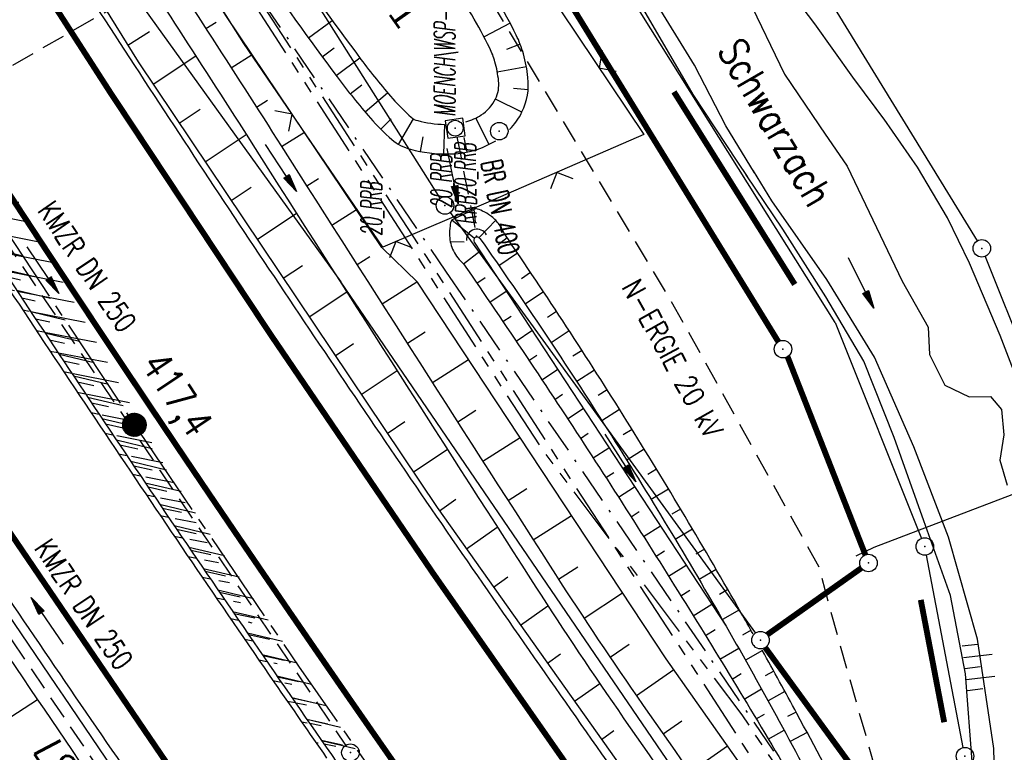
# Model space of a CAD drawing. Extents: x 448150 to 449332, y 437108 to 438384.
# Tile 167 of 172: x 448440 to 448524, y 438033 to 438095. Entities that reach past the tile are written whole.
import ezdxf
from ezdxf.enums import TextEntityAlignment as Align

# ---------------------------------------------------------------- set-up
doc = ezdxf.new("R2010")
doc.units = 0
doc.header["$LTSCALE"] = 2
doc.header["$MEASUREMENT"] = 0
for name, pattern in [('ACHSE', [5.5, 4, -0.5, 0.5, -0.5]), ('AUSGEZOGEN', [0]), ('BAB-FM2', [2.6, 1.5, -0.5, 0.1, -0.5]), ('GEMEINDE', [3.5, 2, -0.5, 0.5, -0.5]), ('GESTRICH-X2', [1.5, 1, -0.5]), ('PHANTOMX2', [5, 2.5, -0.5, 0.5, -0.5, 0.5, -0.5])]:
    doc.linetypes.add(name, pattern=pattern)
doc.layers.get('0').update_dxf_attribs({"linetype": 'AUSGEZOGEN'})
for name, color, linetype in [('212-GEMEINGRZ', 7, 'GEMEINDE'), ('212-GRENZL', 8, 'AUSGEZOGEN'), ('212-GRENZL-BAB', 7, 'AUSGEZOGEN'), ('212-GRENZP', 8, 'AUSGEZOGEN'), ('212-GRENZP-BAB', 7, 'AUSGEZOGEN'), ('ACHSETOP', 250, 'ACHSE'), ('ANMERKUNG', 7, 'CONTINUOUS'), ('BAB_FM', 5, 'BAB-FM2'), ('BOESCHG', 250, 'AUSGEZOGEN'), ('BW-SCHRIFT', 250, 'AUSGEZOGEN'), ('DB-Bestand', 8, 'CONTINUOUS'), ('DURCHL', 200, 'GESTRICH-X2'), ('FBRTOP', 250, 'AUSGEZOGEN'), ('GRABEN', 250, 'AUSGEZOGEN'), ('HEKT_B', 250, 'CONTINUOUS'), ('KANAL', 7, 'GESTRICH-X2'), ('Lichtwellenleiter COLT', 46, 'PHANTOMX2'), ('Lichtwellenleiter GLH', 46, 'PHANTOMX2'), ('MULDE', 250, 'AUSGEZOGEN'), ('PFEIL', 7, 'CONTINUOUS'), ('PFEILTOP', 200, 'AUSGEZOGEN'), ('RRB', 250, 'AUSGEZOGEN'), ('RRB-Schrift', 250, 'AUSGEZOGEN'), ('SCHLITZRINNE', 200, 'AUSGEZOGEN'), ('SCHRIFT', 7, 'AUSGEZOGEN'), ('SCHSYMBOL', 200, 'AUSGEZOGEN'), ('STROMLTG', 4, 'AUSGEZOGEN'), ('TEXTO', 4, 'CONTINUOUS'), ('ZAUN', 30, 'AUSGEZOGEN')]:
    doc.layers.add(name, color=color, linetype=linetype)
doc.styles.add('ROMANS', font='romans.shx', dxfattribs={"width": 0.8})
doc.styles.add('UNIR-H', font='unir_h.shx', dxfattribs={"width": 0.8})

# ---------------------------------------------------------------- blocks, each defined once
blk = doc.blocks.new('*X15')
at = {"color": 0}
for p, q in [((212.234, 257.394), (213.242, 258.402)), ((212.236, 257.466), (213.169, 258.4)), ((212.237, 257.326), (213.31, 258.399)), ((212.244, 257.262), (213.373, 258.392)), ((212.244, 257.545), (213.09, 258.391)), ((212.254, 257.202), (213.434, 258.381)), ((212.261, 257.633), (213.003, 258.375)), ((212.268, 257.145), (213.491, 258.368)), ((212.284, 257.09), (213.545, 258.351)), ((212.29, 257.732), (212.903, 258.346)), ((212.303, 257.038), (213.597, 258.333)), ((212.324, 256.988), (213.647, 258.312)), ((212.343, 257.856), (212.779, 258.293)), ((212.347, 256.941), (213.694, 258.288)), ((212.372, 256.895), (213.74, 258.263)), ((212.399, 256.852), (213.783, 258.236)), ((212.428, 256.81), (213.825, 258.207)), ((212.459, 256.77), (213.865, 258.176)), ((212.492, 256.732), (213.903, 258.143)), ((212.526, 256.696), (213.939, 258.109)), ((212.563, 256.662), (213.974, 258.073)), ((212.601, 256.629), (214.006, 258.035)), ((212.64, 256.598), (214.037, 257.995)), ((212.682, 256.569), (214.066, 257.953)), ((212.726, 256.542), (214.093, 257.91)), ((212.771, 256.517), (214.119, 257.864)), ((212.819, 256.493), (214.142, 257.817)), ((212.868, 256.472), (214.163, 257.767)), ((212.92, 256.454), (214.182, 257.715)), ((212.975, 256.437), (214.198, 257.661)), ((213.032, 256.424), (214.211, 257.603)), ((213.092, 256.414), (214.222, 257.543)), ((213.156, 256.407), (214.229, 257.479)), ((213.224, 256.404), (214.232, 257.412)), ((213.296, 256.406), (214.23, 257.339)), ((213.375, 256.414), (214.222, 257.26)), ((213.463, 256.43), (214.205, 257.173)), ((213.563, 256.46), (214.176, 257.073)), ((213.686, 256.512), (214.123, 256.949))]:
    blk.add_line(p, q, dxfattribs=at)
blk = doc.blocks.new('SRMAST2')
at = {"color": 0}
blk.add_circle((0, 0), 0.999, dxfattribs=at)
blk.add_point((0, 0), dxfattribs=at)
blk.add_blockref('*X15', (-213.233, -257.403))
blk = doc.blocks.new('20')
blk.add_lwpolyline([(-0.754, -0.751), (0.754, -0.751), (0.754, 0.75), (-0.754, 0.75)], close=True)
blk.add_circle((0, 0), 0.676)
blk.add_point((0, 0))
blk = doc.blocks.new('40')
at = {"color": 0}
blk.add_arc((0.025, 0.311), 0.91, 192.5363, 347.4637, dxfattribs=at)
blk.add_point((0, 0), dxfattribs=at)
blk = doc.blocks.new('PRIM_AC1_31')
at = {"layer": 'DB-Bestand', "color": 253, "linetype": 'Continuous'}
for points in [[(846.16, 257.055), (846.832, 259.426)], [(847.981, 256.539), (848.653, 258.91)], [(845.201, 257.327), (845.56, 258.595)], [(847.071, 256.797), (847.43, 258.066)], [(848.892, 256.281), (849.252, 257.549)]]:
    blk.add_lwpolyline(points, dxfattribs=at)
blk = doc.blocks.new('GST')
at = {"color": 0}
blk.add_circle((0, 0), 0.75, dxfattribs=at)
blk.add_point((0, 0), dxfattribs=at)
blk = doc.blocks.new('10')
blk.add_blockref('GST', (0, 0))
blk = doc.blocks.new('PFEIL2')
at = {"color": 0}
for p, q in [((0.88, 0.002), (-2.401, -0.012)), ((0.881, -0.271), (0.879, 0.276)), ((0.879, 0.276), (2.429, 0.009)), ((0.911, 0.27), (0.879, 0.265)), ((0.965, 0.261), (0.879, 0.246)), ((1.019, 0.252), (0.879, 0.228)), ((1.073, 0.242), (0.879, 0.209)), ((1.127, 0.233), (0.879, 0.191)), ((1.181, 0.224), (0.879, 0.172)), ((1.235, 0.214), (0.879, 0.154)), ((1.289, 0.205), (0.879, 0.135)), ((1.343, 0.196), (0.879, 0.117)), ((1.397, 0.187), (0.879, 0.098)), ((1.451, 0.177), (0.879, 0.08)), ((1.505, 0.168), (0.879, 0.061)), ((1.559, 0.159), (0.88, 0.043)), ((1.613, 0.149), (0.88, 0.024)), ((1.668, 0.14), (0.88, 0.006)), ((1.722, 0.131), (0.88, -0.013)), ((1.776, 0.121), (0.88, -0.031)), ((1.83, 0.112), (0.88, -0.05)), ((1.884, 0.103), (0.88, -0.068)), ((1.938, 0.094), (0.88, -0.087)), ((1.992, 0.084), (0.88, -0.105)), ((2.046, 0.075), (0.88, -0.124)), ((2.1, 0.066), (0.88, -0.142)), ((2.154, 0.056), (0.88, -0.161)), ((2.208, 0.047), (0.88, -0.179)), ((2.262, 0.038), (0.881, -0.198)), ((2.316, 0.029), (0.881, -0.216)), ((2.37, 0.019), (0.881, -0.235)), ((2.424, 0.01), (0.881, -0.253)), ((2.429, 0.009), (0.881, -0.271))]:
    blk.add_line(p, q, dxfattribs=at)
blk = doc.blocks.new('ZL')
at = {"color": 0}
for p, q in [((-1.066, 1.055), (0, 0)), ((0, 0), (1.055, 1.066))]:
    blk.add_line(p, q, dxfattribs=at)

msp = doc.modelspace()

# ---------------------------------------------------------------- hatches: boundary and pattern name
at = {"layer": 'SCHLITZRINNE'}
h = msp.add_hatch(dxfattribs=at)
h.set_pattern_fill('_USER,_O', color=256, scale=1.5, angle=45, pattern_type=0)
h.set_pattern_definition([(346.6471, (448402.703, 438130.2319), (0.3464215, 1.459449), [])])
edge = h.paths.add_edge_path()
edge.add_arc((449904.241, 439087.127), 1777.856, 203.318125, 203.482666)
edge.add_arc((450830.09, 439489.365), 2787.308, 203.482666, 203.768673)
edge.add_arc((449457.11, 438884.705), 1287.078, 203.768673, 204.197754)
edge.add_arc((451276.919, 439702.474), 3282.184, 204.197754, 204.466449)
edge.add_arc((449906.006, 439078.682), 1776.024, 204.466449, 205.272973)
edge.add_arc((449910.816, 439080.953), 1781.344, 205.272973, 206.078292)
edge.add_arc((451264.489, 439743.474), 3288.448, 206.078292, 206.346738)
edge.add_arc((449467.425, 438853.485), 1283.076, 206.346738, 206.776498)
edge.add_arc((450802.564, 439527.226), 2778.577, 206.776498, 207.063192)
edge.add_arc((449911.383, 439071.907), 1777.817, 207.063191, 207.421606)
edge.add_arc((450110.431, 439175.179), 2002.061, 207.421606, 207.779675)
edge.add_arc((450110.948, 439175.452), 2002.646, 207.779675, 208.137692)
edge.add_arc((450111.73, 439175.87), 2003.533, 208.137692, 208.495408)
edge.add_arc((450113.785, 439176.985), 2005.87, 208.495408, 208.852916)
edge.add_arc((450109.179, 439174.448), 2000.613, 208.852916, 209.211314)
edge.add_arc((450108.358, 439173.989), 1999.672, 209.211314, 209.569796)
edge.add_arc((450107.203, 439173.333), 1998.343, 209.569796, 209.928803)
edge.add_arc((450102.314, 439170.519), 1992.703, 209.928803, 210.288319)
edge.add_arc((450111.316, 439175.777), 2003.127, 210.288319, 210.645775)
edge.add_arc((450119.743, 439180.769), 2012.922, 210.645775, 211.002361)
edge.add_arc((450119.644, 439180.71), 2012.806, 211.002361, 211.359165)
edge.add_arc((450107.59, 439173.364), 1998.691, 211.359165, 211.717226)
edge.add_arc((450101.479, 439169.587), 1991.506, 211.717226, 212.076564)
edge.add_arc((450113.556, 439177.156), 2005.759, 212.076564, 212.434624)
edge.add_arc((450112.626, 439176.565), 2004.657, 212.434624, 212.79251)
edge.add_arc((450107.744, 439173.42), 1998.85, 212.79251, 213.150917)
edge.add_arc((450108.762, 439174.085), 2000.066, 213.150917, 213.509547)
edge.add_arc((450105.418, 439171.871), 1996.056, 213.509547, 213.868537)
edge.add_arc((450110.46, 439175.254), 2002.127, 213.868537, 214.225936)
edge.add_arc((450122.838, 439183.675), 2017.098, 214.225936, 214.582007)
edge.add_arc((450116.672, 439179.424), 2009.609, 214.582007, 214.939825)
edge.add_arc((450097.028, 439165.7), 1985.645, 214.939825, 215.299796)
edge.add_arc((450097.522, 439166.05), 1986.251, 215.299796, 215.6597)
edge.add_arc((450116.045, 439179.34), 2009.049, 215.6597, 216.017557)
edge.add_arc((450123.924, 439185.069), 2018.791, 216.017557, 216.373476)
edge.add_arc((450109.338, 439174.325), 2000.675, 216.373476, 216.722463)
edge.add_arc((450119.644, 439180.71), 2013.306, 211.128908, 211.359165)
edge.add_arc((450107.59, 439173.364), 1999.191, 211.359165, 211.717226)
edge.add_arc((450101.479, 439169.587), 1992.006, 211.717226, 212.076564)
edge.add_arc((450113.556, 439177.156), 2006.259, 212.076564, 212.234447)
h = msp.add_hatch(dxfattribs=at)
h.set_pattern_fill('_USER,_O', color=256, scale=1.5, angle=45, pattern_type=0)
h.set_pattern_definition([(347.6119, (448421.49, 438100.1306), (0.321798, 1.4650754), [])])
edge = h.paths.add_edge_path()
edge.add_arc((449904.241, 439087.127), 1777.856, 203.318125, 203.482666)
edge.add_arc((450830.09, 439489.365), 2787.308, 203.482666, 203.768673)
edge.add_arc((449457.11, 438884.705), 1287.078, 203.768673, 204.197754)
edge.add_arc((451276.919, 439702.474), 3282.184, 204.197754, 204.466449)
edge.add_arc((449906.006, 439078.682), 1776.024, 204.466449, 205.272973)
edge.add_arc((449910.816, 439080.953), 1781.344, 205.272973, 206.078292)
edge.add_arc((451264.489, 439743.474), 3288.448, 206.078292, 206.346738)
edge.add_arc((449467.425, 438853.485), 1283.076, 206.346738, 206.776498)
edge.add_arc((450802.564, 439527.226), 2778.577, 206.776498, 207.063192)
edge.add_arc((449911.383, 439071.907), 1777.817, 207.063191, 207.421606)
edge.add_arc((450110.431, 439175.179), 2002.061, 207.421606, 207.779675)
edge.add_arc((450110.948, 439175.452), 2002.646, 207.779675, 208.137692)
edge.add_arc((450111.73, 439175.87), 2003.533, 208.137692, 208.495408)
edge.add_arc((450113.785, 439176.985), 2005.87, 208.495408, 208.852916)
edge.add_arc((450109.179, 439174.448), 2000.613, 208.852916, 209.211314)
edge.add_arc((450108.358, 439173.989), 1999.672, 209.211314, 209.569796)
edge.add_arc((450107.203, 439173.333), 1998.343, 209.569796, 209.928803)
edge.add_arc((450102.314, 439170.519), 1992.703, 209.928803, 210.288319)
edge.add_arc((450111.316, 439175.777), 2003.127, 210.288319, 210.645775)
edge.add_arc((450119.743, 439180.769), 2012.922, 210.645775, 211.002361)
edge.add_arc((450119.644, 439180.71), 2012.806, 211.002361, 211.359165)
edge.add_arc((450107.59, 439173.364), 1998.691, 211.359165, 211.717226)
edge.add_arc((450101.479, 439169.587), 1991.506, 211.717226, 212.076564)
edge.add_arc((450113.556, 439177.156), 2005.759, 212.076564, 212.434624)
edge.add_arc((450112.626, 439176.565), 2004.657, 212.434624, 212.79251)
edge.add_arc((450107.744, 439173.42), 1998.85, 212.79251, 213.150917)
edge.add_arc((450108.762, 439174.085), 2000.066, 213.150917, 213.509547)
edge.add_arc((450105.418, 439171.871), 1996.056, 213.509547, 213.868537)
edge.add_arc((450110.46, 439175.254), 2002.127, 213.868537, 214.225936)
edge.add_arc((450122.838, 439183.675), 2017.098, 214.225936, 214.582007)
edge.add_arc((450116.672, 439179.424), 2009.609, 214.582007, 214.939825)
edge.add_arc((450097.028, 439165.7), 1985.645, 214.939825, 215.299796)
edge.add_arc((450097.522, 439166.05), 1986.251, 215.299796, 215.6597)
edge.add_arc((450116.045, 439179.34), 2009.049, 215.6597, 216.017557)
edge.add_arc((450123.924, 439185.069), 2018.791, 216.017557, 216.373476)
edge.add_arc((450109.338, 439174.325), 2000.675, 216.373476, 216.722463)
edge.add_arc((450113.556, 439177.156), 2006.259, 212.277367, 212.434624)
edge.add_arc((450112.626, 439176.565), 2005.157, 212.434624, 212.79251)
edge.add_arc((450107.744, 439173.42), 1999.35, 212.79251, 213.090756)
h = msp.add_hatch(dxfattribs=at)
h.set_pattern_fill('_USER,_O', color=256, scale=1.5, angle=45, pattern_type=0)
h.set_pattern_definition([(348.87313, (448443.181, 438066.7889), (0.289473, 1.4718034), [])])
edge = h.paths.add_edge_path()
edge.add_arc((449904.241, 439087.127), 1777.856, 203.318125, 203.482666)
edge.add_arc((450830.09, 439489.365), 2787.308, 203.482666, 203.768673)
edge.add_arc((449457.11, 438884.705), 1287.078, 203.768673, 204.197754)
edge.add_arc((451276.919, 439702.474), 3282.184, 204.197754, 204.466449)
edge.add_arc((449906.006, 439078.682), 1776.024, 204.466449, 205.272973)
edge.add_arc((449910.816, 439080.953), 1781.344, 205.272973, 206.078292)
edge.add_arc((451264.489, 439743.474), 3288.448, 206.078292, 206.346738)
edge.add_arc((449467.425, 438853.485), 1283.076, 206.346738, 206.776498)
edge.add_arc((450802.564, 439527.226), 2778.577, 206.776498, 207.063192)
edge.add_arc((449911.383, 439071.907), 1777.817, 207.063191, 207.421606)
edge.add_arc((450110.431, 439175.179), 2002.061, 207.421606, 207.779675)
edge.add_arc((450110.948, 439175.452), 2002.646, 207.779675, 208.137692)
edge.add_arc((450111.73, 439175.87), 2003.533, 208.137692, 208.495408)
edge.add_arc((450113.785, 439176.985), 2005.87, 208.495408, 208.852916)
edge.add_arc((450109.179, 439174.448), 2000.613, 208.852916, 209.211314)
edge.add_arc((450108.358, 439173.989), 1999.672, 209.211314, 209.569796)
edge.add_arc((450107.203, 439173.333), 1998.343, 209.569796, 209.928803)
edge.add_arc((450102.314, 439170.519), 1992.703, 209.928803, 210.288319)
edge.add_arc((450111.316, 439175.777), 2003.127, 210.288319, 210.645775)
edge.add_arc((450119.743, 439180.769), 2012.922, 210.645775, 211.002361)
edge.add_arc((450119.644, 439180.71), 2012.806, 211.002361, 211.359165)
edge.add_arc((450107.59, 439173.364), 1998.691, 211.359165, 211.717226)
edge.add_arc((450101.479, 439169.587), 1991.506, 211.717226, 212.076564)
edge.add_arc((450113.556, 439177.156), 2005.759, 212.076564, 212.434624)
edge.add_arc((450112.626, 439176.565), 2004.657, 212.434624, 212.79251)
edge.add_arc((450107.744, 439173.42), 1998.85, 212.79251, 213.150917)
edge.add_arc((450108.762, 439174.085), 2000.066, 213.150917, 213.509547)
edge.add_arc((450105.418, 439171.871), 1996.056, 213.509547, 213.868537)
edge.add_arc((450110.46, 439175.254), 2002.127, 213.868537, 214.225936)
edge.add_arc((450122.838, 439183.675), 2017.098, 214.225936, 214.582007)
edge.add_arc((450116.672, 439179.424), 2009.609, 214.582007, 214.939825)
edge.add_arc((450097.028, 439165.7), 1985.645, 214.939825, 215.299796)
edge.add_arc((450097.522, 439166.05), 1986.251, 215.299796, 215.6597)
edge.add_arc((450116.045, 439179.34), 2009.049, 215.6597, 216.017557)
edge.add_arc((450123.924, 439185.069), 2018.791, 216.017557, 216.373476)
edge.add_arc((450109.338, 439174.325), 2000.675, 216.373476, 216.722463)
edge.add_arc((450107.744, 439173.42), 1999.35, 213.133824, 213.150917)
edge.add_arc((450108.762, 439174.085), 2000.566, 213.150917, 213.509547)
edge.add_arc((450105.418, 439171.871), 1996.556, 213.509547, 213.868537)
edge.add_arc((450110.46, 439175.254), 2002.627, 213.868537, 214.225936)
edge.add_arc((450122.838, 439183.675), 2017.598, 214.225936, 214.582007)
edge.add_arc((450116.672, 439179.424), 2010.109, 214.582007, 214.805817)

# ---------------------------------------------------------------- linework, layer by layer
at = {"layer": '212-GEMEINGRZ', "const_width": 0.5, "flags": 128}
for points in [[(448506.283, 438072.632), (448495.934, 438089.125)], [(448519.081, 438035.126), (448517.073, 438045.61)]]:
    msp.add_lwpolyline(points, dxfattribs=at)
at = {"layer": '212-GRENZL'}
for p, q in [((448509.729, 438069.38), (448457.199, 438153.095)), ((448500.892, 438110.611), (448521.908, 438076.359)), ((448522.579, 438075.024), (448530.971, 438054.076)), ((448509.729, 438069.38), (448517.141, 438050.876)), ((448520.719, 438032.956), (448517.561, 438049.443))]:
    msp.add_line(p, q, dxfattribs=at)
at = {"layer": '212-GRENZL-BAB'}
for p, q in [((448475.919, 438080.024), (448461.505, 438102.815)), ((448476.76, 438078.783), (448502.91, 438042.767))]:
    msp.add_line(p, q, dxfattribs=at)
at = {"layer": '212-GRENZL-BAB', "const_width": 0.5, "flags": 128}
for points in [[(448448.543, 438159.251), (448504.877, 438067.718)], [(448505.663, 438066.441), (448512.326, 438049.468)], [(448503.931, 438042.633), (448511.988, 438048.336)], [(448503.755, 438041.519), (448518.988, 438020.617)]]:
    msp.add_lwpolyline(points, dxfattribs=at)
at = {"layer": '212-GRENZL-BAB', "flags": 128}
for points in [[(448434.757, 438118.174), (448467.405, 438072.847)], [(448512.937, 438006.129), (448467.405, 438072.847)]]:
    msp.add_lwpolyline(points, dxfattribs=at)
at = {"layer": 'ACHSETOP', "flags": 128}
msp.add_lwpolyline([(448380.241, 438171.899), (448383.346, 438166.505), (448396.089, 438144.997), (448409.099, 438123.649), (448422.375, 438102.466), (448435.915, 438081.45), (448449.717, 438060.605), (448463.778, 438039.935), (448478.096, 438019.441), (448492.67, 437999.129), (448507.496, 437979), (448522.573, 437959.057), (448537.897, 437939.305), (448553.468, 437919.746), (448569.282, 437900.384), (448585.336, 437881.22), (448601.629, 437862.258), (448618.157, 437843.502), (448634.919, 437824.954), (448651.911, 437806.617), (448669.131, 437788.493), (448686.577, 437770.586), (448704.244, 437752.899), (448722.132, 437735.434), (448740.236, 437718.194), (448758.555, 437701.181), (448777.084, 437684.399), (448795.822, 437667.85), (448814.766, 437651.536), (448833.911, 437635.46), (448853.257, 437619.625), (448872.798, 437604.033), (448888.336, 437591.917), (448892.529, 437588.68), (448912.32, 437573.405), (448932.11, 437558.129), (448951.9, 437542.854), (449011.271, 437497.027), (449090.432, 437435.925), (449169.594, 437374.823), (449183.702, 437363.933)], dxfattribs=at)
at = {"layer": 'BAB_FM'}
msp.add_lwpolyline([(448404.142, 438191.792), (448423.566, 438156.337), (448448.852, 438114.338), (448476.368, 438073.776), (448505.231, 438031.544), (448523.44, 438007.891), (448529.193, 437999.501), (448545.843, 437975.575), (448566.77, 437952.415), (448596.554, 437917.892), (448606.465, 437905.569)], dxfattribs=at)
at = {"layer": 'BOESCHG'}
for p, q in [((448455.85, 438094.541), (448456.714, 438095.1)), ((448464.622, 438093.754), (448466.667, 438095.244)), ((448481.903, 438095.011), (448479.665, 438093.83)), ((448449.163, 438093.132), (448451.024, 438094.287)), ((448465.804, 438092.141), (448466.823, 438092.891)), ((448482.767, 438093.208), (448481.586, 438092.756)), ((448451.341, 438089.778), (448454.974, 438092.213)), ((448458.019, 438091.18), (448459.81, 438092.333)), ((448466.994, 438090.533), (448469.024, 438092.044)), ((448483.294, 438091.282), (448480.806, 438090.82)), ((448468.212, 438088.947), (448469.202, 438089.734)), ((448483.444, 438089.293), (448482.184, 438089.405)), ((448460.18, 438087.814), (448461.112, 438088.411)), ((448469.484, 438087.403), (448471.408, 438089.045)), ((448482.902, 438087.38), (448480.639, 438088.512)), ((448453.568, 438086.455), (448455.354, 438087.652)), ((448470.83, 438085.925), (448471.723, 438086.82)), ((448472.348, 438084.629), (448473.636, 438086.807)), ((448480.099, 438084.625), (448478.958, 438086.883)), ((448476.227, 438083.808), (448476.3, 438086.337)), ((448455.795, 438083.132), (448459.299, 438085.481)), ((448462.334, 438084.443), (448464.277, 438085.684)), ((448474.24, 438084.018), (448474.468, 438085.262)), ((448478.216, 438083.968), (448477.958, 438085.206)), ((448464.486, 438081.071), (448465.497, 438081.717)), ((448458.022, 438079.81), (448459.737, 438080.959)), ((448466.639, 438077.7), (448468.74, 438079.042)), ((448478.795, 438079.054), (448478.915, 438077.969)), ((448460.249, 438076.487), (448463.605, 438078.736)), ((448476.902, 438078.165), (448478.857, 438076.592)), ((448480.667, 438078.124), (448479.243, 438076.643)), ((448481.66, 438076.61), (448480.873, 438076.012)), ((448476.771, 438076.312), (448477.953, 438076.286)), ((448468.792, 438074.329), (448469.89, 438075.031)), ((448477.914, 438074.402), (448479.317, 438075.483)), ((448482.543, 438075.312), (448480.948, 438074.232)), ((448462.476, 438073.164), (448464.117, 438074.264)), ((448479.043, 438072.751), (448479.757, 438073.238)), ((448483.661, 438073.654), (448482.869, 438073.122)), ((448470.946, 438070.959), (448473.92, 438072.859)), ((448464.703, 438069.842), (448467.913, 438071.993)), ((448480.168, 438071.098), (448481.571, 438072.05)), ((448484.771, 438071.99), (448483.197, 438070.944)), ((448481.289, 438069.441), (448481.98, 438069.907)), ((448485.875, 438070.322), (448485.093, 438069.807)), ((448473.101, 438067.589), (448474.618, 438068.559)), ((448482.406, 438067.782), (448483.77, 438068.698)), ((448486.971, 438068.649), (448485.416, 438067.635)), ((448466.93, 438066.519), (448468.499, 438067.57)), ((448483.518, 438066.12), (448484.194, 438066.571)), ((448488.06, 438066.972), (448487.287, 438066.473)), ((448475.256, 438064.219), (448478.34, 438066.192)), ((448469.158, 438063.196), (448472.223, 438065.251)), ((448484.626, 438064.455), (448485.97, 438065.347)), ((448489.142, 438065.29), (448487.605, 438064.306)), ((448485.73, 438062.787), (448486.4, 438063.229)), ((448490.216, 438063.603), (448489.452, 438063.118)), ((448477.412, 438060.849), (448478.978, 438061.852)), ((448486.83, 438061.117), (448488.169, 438061.996)), ((448491.283, 438061.911), (448489.762, 438060.956)), ((448471.385, 438059.874), (448472.882, 438060.877)), ((448487.925, 438059.443), (448488.597, 438059.882)), ((448492.343, 438060.215), (448491.586, 438059.745)), ((448479.568, 438057.48), (448482.75, 438059.518)), ((448473.612, 438056.551), (448476.535, 438058.511)), ((448489.015, 438057.767), (448490.368, 438058.645)), ((448493.396, 438058.514), (448491.889, 438057.587)), ((448490.102, 438056.087), (448490.785, 438056.528)), ((448494.441, 438056.809), (448493.691, 438056.352)), ((448481.725, 438054.112), (448483.34, 438055.146)), ((448491.184, 438054.405), (448492.568, 438055.293)), ((448495.478, 438055.099), (448493.985, 438054.198)), ((448475.847, 438053.234), (448477.245, 438054.226)), ((448483.882, 438050.744), (448487.161, 438052.844)), ((448492.262, 438052.721), (448492.965, 438053.169)), ((448496.508, 438053.385), (448495.765, 438052.94)), ((448478.161, 438049.971), (448480.803, 438051.845)), ((448493.335, 438051.033), (448494.768, 438051.942)), ((448497.531, 438051.666), (448496.049, 438050.789)), ((448494.404, 438049.343), (448495.136, 438049.804)), ((448498.547, 438049.943), (448497.808, 438049.51)), ((448486.042, 438047.377), (448487.7, 438048.448)), ((448495.469, 438047.65), (448496.968, 438048.59)), ((448499.554, 438048.216), (448498.082, 438047.361)), ((448480.475, 438046.708), (448481.719, 438047.591)), ((448488.231, 438044.029), (448491.54, 438046.218)), ((448496.529, 438045.954), (448497.298, 438046.433)), ((448500.555, 438046.484), (448499.821, 438046.062)), ((448497.585, 438044.255), (448499.168, 438045.237)), ((448482.789, 438043.446), (448485.132, 438045.108)), ((448501.548, 438044.748), (448500.083, 438043.915)), ((448498.636, 438042.554), (448499.452, 438043.057)), ((448502.533, 438043.007), (448501.802, 438042.596)), ((448490.457, 438040.705), (448492.089, 438041.811)), ((448499.876, 438040.534), (448501.477, 438041.469)), ((448503.511, 438041.263), (448502.052, 438040.45)), ((448485.103, 438040.183), (448486.219, 438040.975)), ((448499.683, 438040.85), (448499.685, 438040.851)), ((448492.718, 438037.406), (448495.93, 438039.634)), ((448504.481, 438039.514), (448503.753, 438039.112)), ((448500.725, 438039.143), (448500.726, 438039.143)), ((448500.918, 438038.827), (448501.68, 438039.29)), ((448487.417, 438036.92), (448489.573, 438038.45)), ((448501.955, 438037.117), (448503.424, 438037.992)), ((448505.444, 438037.761), (448503.99, 438036.966)), ((448436.388, 438033.807), (448441.421, 438037.076)), ((448501.764, 438037.434), (448501.765, 438037.435)), ((448506.399, 438036.003), (448505.672, 438035.611)), ((448495.002, 438034.122), (448496.614, 438035.246)), ((448502.797, 438035.721), (448502.798, 438035.722)), ((448502.988, 438035.404), (448503.687, 438035.824)), ((448489.731, 438033.658), (448490.788, 438034.408)), ((448504.017, 438033.689), (448505.369, 438034.439)), ((448503.827, 438034.007), (448503.828, 438034.008)), ((448507.346, 438034.242), (448505.895, 438033.465)), ((448497.293, 438030.843), (448500.523, 438033.104))]:
    msp.add_line(p, q, dxfattribs=at)
for points in [[(448514.329, 438013.476), (448495.28, 438040.558), (448473.959, 438072.821), (448470.92, 438075.798), (448457.621, 438095.59), (448443.043, 438118.882), (448420.798, 438154.612), (448401.124, 438189.28)], [(448393.927, 438183.29), (448403.024, 438167.48), (448450.048, 438091.708), (448475.642, 438053.524), (448507.383, 438008.771), (448509.104, 438008.667)]]:
    msp.add_lwpolyline(points, dxfattribs=at)
at = {"layer": 'BOESCHG', "flags": 128}
for points in [[(448379.349, 438127.959, -0.000261), (448391.578, 438107.504, -0.000529), (448397.599, 438097.397, -0.000088), (448414.225, 438069.409, 0.000498), (448417.178, 438064.446, 0.005422), (448424.455, 438052.543, 0.003603), (448435.728, 438034.827, 0.004021), (448440.725, 438027.233, 0.002111), (448450.417, 438012.889, 0.006524), (448455.937, 438005.017, 0.001802), (448476.395, 437976.85, 0.012201), (448477.526, 437975.38, 0.002652), (448482.929, 437968.778)], [(448482.122, 437967.893, -0.000944), (448476.91, 437974.806, -0.004303), (448475.783, 437976.334, -0.00062), (448452.409, 438008.685, -0.005394), (448449.768, 438012.434, -0.00315), (448443.887, 438021.093, -0.002068), (448435.071, 438034.372, -0.002776), (448423.085, 438052.809, -0.004709), (448416.183, 438063.782, -0.003954), (448415.535, 438064.852, -0.000133), (448396.591, 438096.746, -0.003573), (448390.613, 438106.983, -0.001784), (448378.861, 438127.61)]]:
    msp.add_lwpolyline(points, format="xyb", dxfattribs=at)
at = {"layer": 'BOESCHG'}
for points in [[(448478.114, 438086.549, 0.072558), (448479.421, 438087.149, 0.134725), (448480.646, 438088.525, 0.143608), (448480.918, 438090.069, 0.039767), (448480.603, 438091.699, 0.04741), (448480.156, 438092.869, 0.03895), (448476.847, 438098.423, 0.017905), (448467.926, 438110.132, 0.005993), (448465.009, 438113.604, 0.024823), (448464.417, 438114.226, 0.087055), (448463.972, 438114.523, 0.06006), (448462.604, 438114.936, 0.085371), (448461.676, 438114.939, 0.066996), (448460.154, 438114.466, 0.068889), (448458.731, 438113.549, 0.072945), (448457.733, 438112.4, 0.055635), (448457.078, 438111.073, 0.101314), (448457.061, 438110.959, 0.054187)], [(448461.196, 438102.966, 0.004674), (448462.096, 438101.651, 0.007631), (448469.122, 438091.912, 0.019519), (448471.843, 438088.542, 0.034051), (448473.439, 438086.949, 0.117215), (448473.988, 438086.661, 0.054687), (448476.274, 438086.338, 0.071013)], [(448481.417, 438076.965, 0.065529), (448480.898, 438077.856, 0.072113), (448480.223, 438078.508, 0.040258), (448479.547, 438078.917, 0.0514), (448478.968, 438079.135, 0.176001)], [(448476.902, 438078.165, 0.072391), (448476.754, 438077.649, 0.044943), (448476.714, 438076.789, 0.105883), (448477.048, 438075.506, 0.099957), (448477.914, 438074.402)], [(448502.713, 438042.686, 0.001113), (448501.701, 438044.476, 0.010371), (448491.896, 438060.931, 0.010371), (448481.417, 438076.965)], [(448477.914, 438074.402, -0.006216), (448488.572, 438058.451, -0.006216), (448498.831, 438042.239, -0.003046)], [(448498.831, 438042.239, -0.003046), (448503.71, 438034.203, -0.003046), (448508.491, 438026.108)], [(448511.038, 438027.195, 0.005317), (448506.461, 438035.885, 0.003341), (448503.492, 438041.294, 0.010371)]]:
    msp.add_lwpolyline(points, format="xyb", dxfattribs=at)
at = {"layer": 'BOESCHG', "flags": 128}
msp.add_lwpolyline([(448476.902, 438078.165), (448478.968, 438079.135)], dxfattribs=at)
at = {"layer": 'BOESCHG'}
msp.add_arc((448479.08, 438076.39), 0.301, 36.4333, 209.24426, dxfattribs=at)
at = {"layer": 'DB-Bestand', "linetype": 'Continuous'}
for p, q in [((448501.478, 438098.771), (448505.4, 438090.635)), ((448508, 438094.956), (448505.034, 438098.867)), ((448497.69, 438091.405), (448493.451, 438098.331)), ((448497.583, 438088.89), (448493.368, 438096.14)), ((448511.26, 438090.38), (448508, 438094.956)), ((448500.391, 438086.217), (448497.69, 438091.405)), ((448505.4, 438090.635), (448508.944, 438085.427)), ((448513.248, 438087.708), (448511.26, 438090.38)), ((448501.392, 438083.104), (448497.583, 438088.89)), ((448513.934, 438086.786), (448513.142, 438087.851)), ((448516.792, 438082.677), (448513.934, 438086.786)), ((448502.839, 438082.192), (448500.391, 438086.217)), ((448508.84, 438085.579), (448510.766, 438082.75)), ((448502.226, 438081.866), (448501.392, 438083.104)), ((448504.306, 438079.78), (448502.738, 438082.357)), ((448510.766, 438082.75), (448515.483, 438072.909)), ((448519.364, 438078.336), (448516.792, 438082.677)), ((448505.255, 438077.369), (448502.116, 438082.029)), ((448509.021, 438073.056), (448504.306, 438079.78)), ((448521.257, 438074.447), (448519.364, 438078.336)), ((448508.956, 438071.554), (448505.255, 438077.369)), ((448523.884, 438068.255), (448521.257, 438074.447)), ((448513.114, 438066.405), (448509.021, 438073.056)), ((448515.483, 438072.909), (448517.707, 438068.967)), ((448512.183, 438066.052), (448508.956, 438071.554)), ((448517.707, 438068.967), (448517.832, 438066.636)), ((448526.392, 438061.661), (448523.884, 438068.255)), ((448516.472, 438058.722), (448513.114, 438066.405)), ((448517.832, 438066.636), (448519.126, 438064.01)), ((448514.789, 438059.518), (448512.183, 438066.052)), ((448519.126, 438064.01), (448521.205, 438062.994)), ((448521.205, 438062.994), (448523.047, 438063.026)), ((448523.047, 438063.026), (448523.985, 438061.913)), ((448523.985, 438061.913), (448524.181, 438059.737)), ((448524.181, 438059.737), (448523.853, 438057.59)), ((448517.338, 438052.385), (448514.789, 438059.518)), ((448519.446, 438050.978), (448516.472, 438058.722)), ((448523.853, 438057.59), (448524.461, 438055.431)), ((448519.612, 438045.973), (448517.338, 438052.385)), ((448521.945, 438042.231), (448519.446, 438050.978)), ((448520.9, 438039.277), (448519.612, 438045.973)), ((448523.34, 438032.863), (448521.945, 438042.231)), ((448521.516, 438031.385), (448520.9, 438039.277)), ((448523.596, 438022.015), (448523.34, 438032.863))]:
    msp.add_line(p, q, dxfattribs=at)
at = {"layer": 'DURCHL'}
for p, q in [((448415.906, 438077.969), (448460.344, 438103.5)), ((448477.344, 438085.281), (448478.875, 438077.5))]:
    msp.add_line(p, q, dxfattribs=at)
at = {"layer": 'FBRTOP'}
for points in [[(448393.474, 438182.913, 0.001148), (448398.026, 438175.079, 0.00156), (448404.302, 438164.41, 0.001556), (448410.661, 438153.753, 0.001557), (448417.089, 438143.131, 0.001562), (448423.56, 438132.587, 0.001568), (448430.097, 438122.083, 0.001562), (448436.723, 438111.584, 0.001562), (448443.408, 438101.137, 0.001564), (448450.148, 438090.747, 0.001565), (448456.962, 438080.386, 0.001566), (448463.833, 438070.079, 0.001559), (448470.759, 438059.829, 0.001554), (448477.774, 438049.584, 0.001561), (448484.862, 438039.372, 0.001571), (448491.971, 438029.265, 0.00157), (448499.143, 438019.201, 0.001561), (448506.421, 438009.126, 0.000234), (448507.524, 438007.61, 0.00156)], [(448366.77, 438160.687, 0.000415), (448368.45, 438157.805, 0.00156), (448374.835, 438146.952, 0.001556), (448381.303, 438136.112, 0.001557), (448387.842, 438125.306, 0.001562), (448394.425, 438114.58, 0.001568), (448401.075, 438103.895, 0.001562), (448407.816, 438093.214, 0.001562), (448414.616, 438082.586, 0.001564), (448421.472, 438072.017, 0.001565), (448428.404, 438061.477, 0.001566), (448435.394, 438050.992, 0.001559), (448442.439, 438040.565, 0.001554), (448449.576, 438030.144, 0.001561), (448456.786, 438019.755, 0.001571), (448464.017, 438009.473, 0.00157), (448471.314, 437999.235, 0.001561), (448478.717, 437988.985, 0.001553), (448486.179, 437978.788, 0.00156), (448493.671, 437968.683, 0.000755), (448497.312, 437963.819, 0.001559)]]:
    msp.add_lwpolyline(points, format="xyb", dxfattribs=at)
at = {"layer": 'FBRTOP', "const_width": 0.5}
for points in [[(448391.162, 438180.989), (448395.435, 438173.566), (448408.089, 438152.208), (448421.008, 438131.009), (448434.191, 438109.975), (448447.636, 438089.106), (448461.342, 438068.407), (448475.305, 438047.882), (448489.522, 438027.531), (448503.994, 438007.361), (448518.716, 437987.373), (448533.688, 437967.57), (448548.905, 437947.956), (448564.366, 437928.534), (448580.07, 437909.308), (448596.012, 437890.277), (448612.191, 437871.448), (448628.603, 437852.824), (448645.247, 437834.406), (448662.121, 437816.197), (448679.22, 437798.2), (448696.544, 437780.418), (448713.765, 437763.177)], [(448369.32, 438162.809), (448371.257, 438159.444), (448384.089, 438137.786), (448397.19, 438116.289), (448410.559, 438094.957), (448424.194, 438073.794), (448438.092, 438052.803), (448452.251, 438031.988), (448466.67, 438011.351), (448481.346, 437990.897), (448496.276, 437970.627), (448511.458, 437950.544), (448526.889, 437930.654), (448542.57, 437910.958), (448558.494, 437891.46), (448574.66, 437872.163), (448591.067, 437853.068), (448607.711, 437834.18), (448624.591, 437815.502), (448641.701, 437797.037), (448659.042, 437778.786), (448669.639, 437767.909)]]:
    msp.add_lwpolyline(points, dxfattribs=at)
msp.add_lwpolyline([(448381.777, 438173.178, 0.000824), (448385.073, 438167.514, 0.00156), (448391.397, 438156.764, 0.001556), (448397.803, 438146.027, 0.001557), (448404.28, 438135.325, 0.001562), (448410.8, 438124.7, 0.001568), (448417.387, 438114.118, 0.001562), (448424.063, 438103.539, 0.001562), (448430.798, 438093.012, 0.001564), (448437.589, 438082.544, 0.001565), (448444.454, 438072.105, 0.001566), (448451.378, 438061.72, 0.001559), (448458.356, 438051.392, 0.001554), (448465.425, 438041.07, 0.001561), (448472.566, 438030.78, 0.001571), (448479.728, 438020.597, 0.00157), (448486.955, 438010.457, 0.001561), (448494.288, 438000.305, 0.001553), (448501.679, 437990.205, 0.001128), (448507.038, 437982.963, 0.001564)], format="xyb", dxfattribs=at)
at = {"layer": 'GRABEN', "flags": 128}
msp.add_lwpolyline([(448479.319, 438076.573, -0.011417), (448490.244, 438060.199, -0.011417), (448500.411, 438043.343, -0.005405), (448504.954, 438035.205, -0.005405), (448509.319, 438026.97)], format="xyb", dxfattribs=at)
msp.add_lwpolyline([(448478.818, 438076.243), (448500.411, 438043.343)], dxfattribs=at)
at = {"layer": 'KANAL'}
for p, q in [((448415.906, 438077.969), (448460.344, 438103.5)), ((448477.344, 438085.281), (448478.875, 438077.5)), ((448435.094, 438081.625), (448467.813, 438033.156)), ((448415.656, 438076.969), (448452.625, 438022.313))]:
    msp.add_line(p, q, dxfattribs=at)
at = {"layer": 'Lichtwellenleiter COLT', "flags": 128}
msp.add_lwpolyline([(448402.651, 438190.551), (448414.025, 438170.367), (448451.889, 438109.113), (448451.889, 438109.113), (448484.591, 438058.555), (448501.754, 438035.754), (448517.385, 438012.314), (448522.169, 438004.419), (448531.095, 437990.206), (448539.581, 437979.516), (448546.506, 437970.68), (448549.232, 437965.9), (448553.091, 437959.912), (448553.091, 437959.912), (448596.451, 437905.247), (448596.451, 437905.247), (448642.32, 437851.777), (448659.361, 437835.396)], dxfattribs=at)
at = {"layer": 'Lichtwellenleiter GLH', "flags": 128}
msp.add_lwpolyline([(448402.855, 438190.721), (448415.11, 438168.314), (448419.911, 438160.49), (448420.725, 438158.165), (448503.055, 438031.342), (448522.169, 438004.419), (448532.905, 437989.335), (448539.667, 437979.777), (448549.911, 437964.576), (448559.068, 437950.984), (448598.005, 437903.186), (448632.587, 437863.534), (448656.705, 437838.284), (448666.355, 437831.36), (448672.424, 437827.199), (448672.424, 437827.199), (448672.424, 437827.199), (448838.467, 437670.549), (448842.766, 437668.364), (448853.433, 437664.997), (448877.046, 437657.59), (448892.657, 437650.227), (448906.675, 437637.299), (448920.226, 437624.264), (448935.452, 437618.377), (448950.431, 437608.21), (448972.816, 437591.004), (448987.735, 437577.681), (449010.104, 437551.375), (449016.191, 437536.404), (449021.739, 437528.719), (449038.775, 437522.269), (449054.536, 437521.856), (449060.555, 437520.65), (449065.786, 437515.9), (449095.768, 437479.472), (449099.803, 437476.391), (449111.456, 437468.051), (449130.147, 437452.823), (449130.147, 437452.823), (449149.325, 437438.239), (449167.315, 437424.317), (449186.306, 437409.335), (449205.486, 437394.548), (449213.167, 437388.457)], dxfattribs=at)
at = {"layer": 'MULDE'}
for points in [[(448397.109, 438185.939, 0.001177), (448406.958, 438168.89, 0.005118), (448422.18, 438143.29, 0.006504), (448434.629, 438123.419, 0.00233), (448442.652, 438111.102, -0.001724), (448453.505, 438094.484, -0.001778), (448459.878, 438084.575, 0.000475), (448483.64, 438047.416, 0.009177), (448491.115, 438036.21, 0.004071), (448508.589, 438011.46, 0.004071)], [(448435.44, 438125.853, 0.000446), (448436.309, 438124.503, 0.00233), (448444.323, 438112.201, -0.001724), (448455.183, 438095.572, -0.001778), (448461.564, 438085.651, 0.000475), (448485.324, 438048.496, 0.009177), (448492.758, 438037.35, 0.004071), (448510.213, 438012.626, 0.004071)]]:
    msp.add_lwpolyline(points, format="xyb", dxfattribs=at)
at = {"layer": 'MULDE', "flags": 128}
for points in [[(448382.639, 438131.95, 0.004628), (448404.613, 438095.865, 0.009258), (448416.08, 438078.16, 0.000297), (448434.611, 438050.713, 0.000286), (448453.873, 438022.255, 0.007249), (448466.516, 438004.168, 0.003706), (448492.04, 437969.308, 0.003706)], [(448380.921, 438130.926, 0.004628), (448402.915, 438094.809, 0.009258), (448414.422, 438077.042, 0.000297), (448432.954, 438049.593, 0.000286), (448452.217, 438021.133, 0.007249), (448464.894, 438002.999, 0.003706), (448490.436, 437968.114, 0.003706)]]:
    msp.add_lwpolyline(points, format="xyb", dxfattribs=at)
at = {"layer": 'RRB'}
for points in [[(448481.848, 438085.893, 0.077321), (448482.913, 438087.403, 0.143608), (448483.431, 438090.349, 0.039767), (448483.04, 438092.374, 0.04741), (448482.423, 438093.991, 0.03895), (448478.912, 438099.883, 0.017905), (448469.882, 438111.736, 0.005993), (448466.926, 438115.254, 0.024823), (448466.161, 438116.058, 0.087055), (448464.988, 438116.839, 0.06006), (448463.04, 438117.427, 0.085371), (448461.255, 438117.433, 0.059581), (448459.318, 438116.862, 0.068889)], [(448454.536, 438110.816, 0.054187), (448454.821, 438109.1, 0.054873), (448455.463, 438107.507, 0.007075), (448456.116, 438106.33, 0.00603), (448456.918, 438104.97, 0.016217), (448460.022, 438100.203, 0.007631), (448467.094, 438090.401, 0.019519), (448469.939, 438086.877, 0.034051), (448471.778, 438085.042, 0.117215), (448473.364, 438084.21, 0.063069), (448476.634, 438083.804, 0.071013), (448478.827, 438084.122, 0.067361), (448480.667, 438084.945, 0.134725)]]:
    msp.add_lwpolyline(points, format="xyb", dxfattribs=at)
at = {"layer": 'SCHLITZRINNE'}
for points in [[(448378.659, 438170.582, 0.000738), (448381.619, 438165.496, 0.00156), (448387.955, 438154.725, 0.001556), (448394.375, 438143.967, 0.001557), (448400.864, 438133.243, 0.001562), (448407.398, 438122.598, 0.001568), (448413.997, 438111.994, 0.001562), (448420.687, 438101.393, 0.001562), (448427.436, 438090.846, 0.001564), (448434.241, 438080.356, 0.001565), (448441.119, 438069.896, 0.001566), (448448.056, 438059.49, 0.001559), (448455.049, 438049.142, 0.001554), (448462.131, 438038.8, 0.001561), (448469.287, 438028.489, 0.001571), (448476.464, 438018.285, 0.00157), (448483.705, 438008.125, 0.001561), (448491.052, 437997.953, 0.001553), (448498.458, 437987.833, 0.001523), (448505.715, 437978.043, 0.001564)], [(448433.496, 438080.582, 0.000075), (448433.822, 438080.083, 0.001565), (448440.702, 438069.62, 0.001566), (448447.641, 438059.212, 0.001559), (448454.635, 438048.861, 0.001554), (448461.72, 438038.516, 0.000977), (448466.189, 438032.06, 0.001571)]]:
    msp.add_lwpolyline(points, format="xyb", dxfattribs=at)
at = {"layer": 'STROMLTG', "flags": 128}
msp.add_lwpolyline([(448594.567, 438350.287), (448592.751, 438306.731), (448589.201, 438182.698), (448587.489, 438143.46), (448585.167, 438077.627), (448513.049, 438050.083), (448511.499, 438049.363)], dxfattribs=at)
at = {"layer": 'STROMLTG', "linetype": 'GESTRICH-X2', "flags": 128}
msp.add_lwpolyline([(448424.511, 438208.746), (448434.977, 438190.986), (448441.21, 438177.37), (448445.769, 438155.079), (448468.714, 438116.122), (448495.687, 438071.196), (448508.333, 438048.445), (448509.986, 438042.32), (448517.404, 438016.219), (448517.64, 438013.388), (448513.958, 437997.68), (448503.316, 437957.684), (448496.833, 437934.428), (448486.937, 437933.062), (448410.081, 437919.056), (448385.519, 437914.809), (448357.362, 437909.671), (448353.415, 437909.581), (448342.515, 437907.026)], dxfattribs=at)
at = {"layer": 'ZAUN'}
msp.add_lwpolyline([(448448.882, 438122.359), (448464.595, 438126.984), (448481.978, 438102.434), (448493.342, 438085.48), (448480.424, 438079.848), (448470.992, 438075.827), (448459.108, 438093.283), (448443.032, 438118.758), (448445.341, 438120.221)], dxfattribs=at)

# ---------------------------------------------------------------- block references
at = {"linetype": 'Continuous', "rotation": 292.5882868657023}
msp.add_blockref('PRIM_AC1_31', (447958.381, 438723.185), dxfattribs=at)
at = {"layer": '212-GRENZP', "rotation": 309.7713901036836}
for p in [(448522.3, 438075.721), (448517.42, 438050.18), (448520.86, 438032.221)]:
    msp.add_blockref('GST', p, dxfattribs=at)
at = {"layer": '212-GRENZP-BAB', "rotation": 309.7713901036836}
for p in [(448476.32, 438079.39), (448505.27, 438067.08), (448512.6, 438048.77), (448503.35, 438042.16)]:
    msp.add_blockref('GST', p, dxfattribs=at)
at = {"layer": 'HEKT_B'}
msp.add_blockref('SRMAST2', (448449.717, 438060.605), dxfattribs=at)
at = {"layer": 'PFEIL'}
for p, rotation in [((448476.987, 438081.924), 281.0657000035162), ((448441.881, 438073.866), 303.9958000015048), ((448442.261, 438043.794), 124.0593000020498)]:
    msp.add_blockref('PFEIL2', p, dxfattribs=dict(at, rotation=rotation))
at = {"layer": 'PFEILTOP'}
for p, rotation in [((448462.26, 438082.624), 303.0878200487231), ((448476.988, 438081.924), 281.0756947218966), ((448491.348, 438057.778), 302.4600655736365)]:
    msp.add_blockref('PFEIL2', p, dxfattribs=dict(at, rotation=rotation))
at = {"layer": 'SCHRIFT', "rotation": 296.4963026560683}
msp.add_blockref('PFEIL2', (448511.956, 438072.766), dxfattribs=at)
at = {"layer": 'SCHSYMBOL'}
for name, p, rotation in [('20', (448477.202, 438086.012), 278.065999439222), ('40', (448479.012, 438076.757), 195.4784558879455), ('GST', (448468.224, 438032.525), 304.8303999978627)]:
    msp.add_blockref(name, p, dxfattribs=dict(at, rotation=rotation))
msp.add_blockref('10', (448480.971, 438085.759), dxfattribs=at)
at = {"layer": 'ZAUN'}
for p, rotation in [((448489.516, 438091.187), 303.8333261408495), ((448463.235, 438087.221), 124.2469334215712), ((448485.89, 438082.231), 203.5562774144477), ((448472.111, 438076.304), 203.0892629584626)]:
    msp.add_blockref('ZL', p, dxfattribs=dict(at, rotation=rotation))

# ---------------------------------------------------------------- texts
at = {"layer": 'ANMERKUNG', "style": 'ROMANS', "oblique": 7, "width": 0.5}
for s, p in [('MOENCH\\WSP-0.8', (448477.202, 438087.012)), ('20_RRB', (448478.968, 438080.135)), ('20_RRB', (448476.902, 438079.165)), ('20_RRB', (448470.92, 438076.798)), ('RRB', (448479.012, 438077.757))]:
    msp.add_text(s, height=1.8, rotation=90, dxfattribs=at).set_placement(p)
at = {"layer": 'BW-SCHRIFT', "style": 'ROMANS', "oblique": 7, "width": 0.8}
msp.add_text('LS-Wall h=4,0m', height=2.5, rotation=304.39912, dxfattribs=at).set_placement((448440.975, 438032.672))
at = {"layer": 'HEKT_B', "style": 'ROMANS', "width": 0.8}
msp.add_text('417,4', height=2.5, rotation=303.8672, dxfattribs=at).set_placement((448450.219, 438065.75))
at = {"layer": 'RRB-Schrift', "style": 'UNIR-H', "width": 1.2}
msp.add_text('343RRB01', height=2, rotation=305.45851, dxfattribs=at).set_placement((448463.312, 438107.175))
at = {"layer": 'SCHRIFT', "style": 'ROMANS', "width": 0.8}
msp.add_text('Schwarzach', height=2.5, rotation=300.08717, dxfattribs=at).set_placement((448499.607, 438092.698))
at = {"layer": 'STROMLTG', "style": 'ROMANS', "width": 0.8}
msp.add_text('N-ERGIE 20 kV', height=1.8, rotation=298.84866, dxfattribs=at).set_placement((448491.398, 438072.413))
at = {"layer": 'TEXTO', "style": 'ROMANS'}
for s, rotation, width, p in [('BR DN 400', 281.0657, 0.6, (448480.189, 438079.085)), ('KMZR DN 250', 303.9958, 0.75, (448444.918, 438073.669)), ('KMZR DN 250', 304.0593, 0.75, (448444.638, 438044.738))]:
    msp.add_text(s, height=1.8, rotation=rotation, dxfattribs=dict(at, width=width)).set_placement(p, align=Align.CENTER)

doc.saveas('drawing.dxf')
